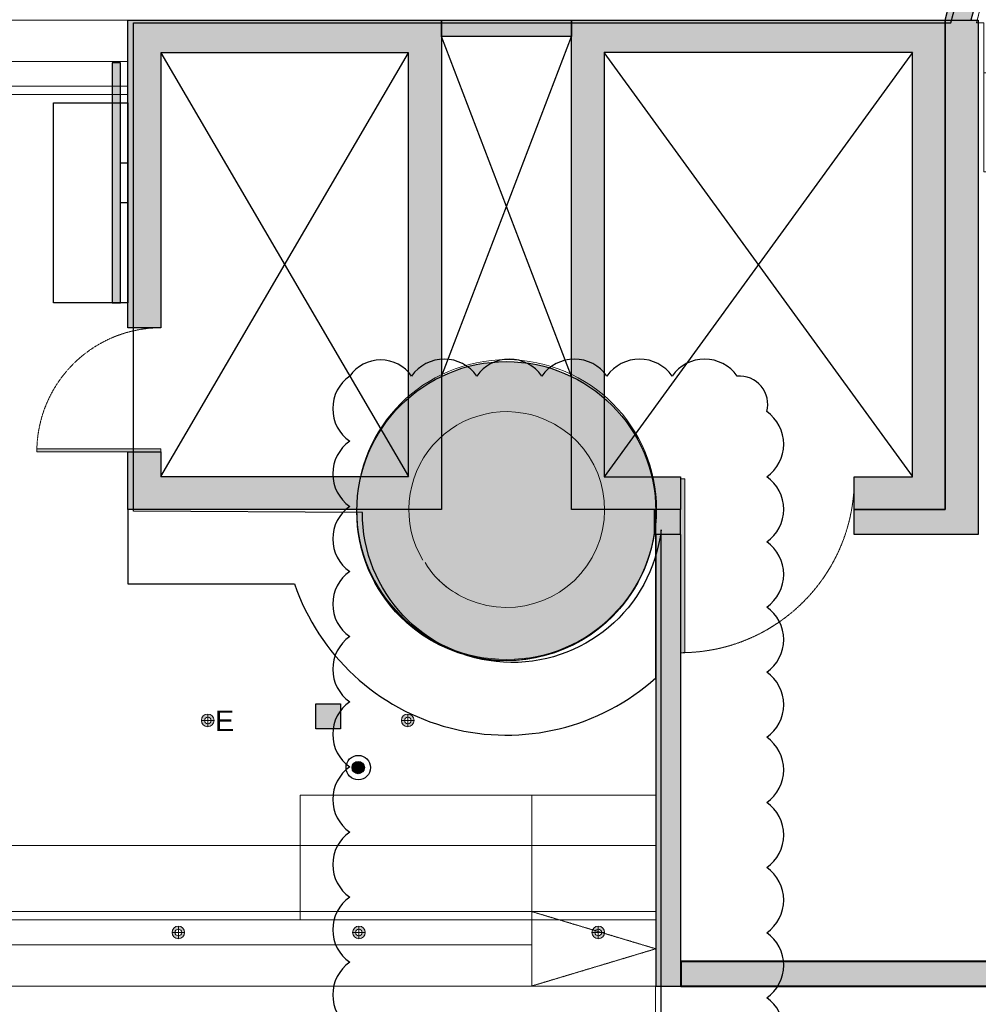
# Model space of a CAD drawing. Header units: millimetres. Extents: x -1097 to 37269, y -9172 to 9131.
# Tile 34 of 36: x 7531 to 13421, y -3039 to 3008. Entities that reach past the tile are written whole.
import ezdxf
from ezdxf.enums import TextEntityAlignment as Align

# ---------------------------------------------------------------- set-up
doc = ezdxf.new("R2010")
doc.units = ezdxf.units.MM
doc.linetypes.add('( Dashed )', pattern=[0.75, 0.5, -0.25])
for name, color, linetype, lineweight in [('00 Structural', 2, 'Continuous', 25), ('02 Furniture', 14, 'Continuous', 25), ('02_Elevation 00', 8, 'Continuous', 9), ('Ceiling', 14, 'Continuous', 9), ('Grey', 8, 'Continuous', 9), ('LEVEL-F-OVERALL LAYOUT$0$A-DETL', 251, 'Continuous', 15), ('LEVEL-F-OVERALL LAYOUT$0$A-FLOR-HRAL', 251, 'Continuous', 13), ('LEVEL-F-OVERALL LAYOUT$0$C-COLS', 251, 'Continuous', 13), ('Lighting (Ceiling)', 160, 'Continuous', 15), ('WALL', 7, 'Continuous', 40)]:
    doc.layers.add(name, color=color, linetype=linetype, lineweight=lineweight)
doc.layers.add('FIRE', color=1, linetype='Continuous', lineweight=20, true_color=0xff0000)
doc.layers.add('LIGHTING', color=6, linetype='Continuous', lineweight=20, true_color=0xff00ff)
doc.layers.add('FIRE-SPKLR-EQP', color=1, linetype='Continuous', true_color=0xff0000)
doc.layers.add('RCP LAYOUT', color=9, linetype='Continuous', true_color=0x808080)
doc.layers.add('Flooring', color=8, linetype='Continuous')
doc.styles.get("Standard").update_dxf_attribs({"font": 'arial.ttf'})

# ---------------------------------------------------------------- blocks, each defined once
blk = doc.blocks.new('SPKLR-EQP-PENDENT-68C')
at = {"layer": 'FIRE-SPKLR-EQP'}
h = blk.add_hatch(color=256, dxfattribs=at)
h.dxf.hatch_style = 1
h.paths.add_polyline_path([(37.5, 0, 1), (-37.5, 0, 1)])
for radius in [75, 37.5]:
    blk.add_circle((0, 0), radius, dxfattribs=at)
blk = doc.blocks.new('A$C86f38443')
at = {"layer": 'FIRE'}
blk.add_blockref('SPKLR-EQP-PENDENT-68C', (9611.58043690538, -1584.985968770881), dxfattribs=at)
blk = doc.blocks.new('cl')
at = {"layer": 'Lighting (Ceiling)'}
h = blk.add_hatch(color=0, dxfattribs=at)
h.dxf.hatch_style = 1
h.paths.add_polyline_path([(1.532878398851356, 0.02957449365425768, 1), (-1.532878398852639, 0.02957449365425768, 1)])
h.paths.add_polyline_path([(-0.8064882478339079, 0.02957449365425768, -1), (0.8064882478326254, 0.02957449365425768, -1)], flags=16)
at = {"layer": 'Lighting (Ceiling)', "color": 0}
for p, q in [((-1.53287839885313, 0.02957449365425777), (1.532878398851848, 0.02957449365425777)), ((-6.412648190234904e-13, 1.562452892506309), (-6.412648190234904e-13, -1.503303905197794))]:
    blk.add_line(p, q, dxfattribs=at)
for radius in [1.532878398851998, 0.8064882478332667]:
    blk.add_circle((-6.412648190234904e-13, 0.02957449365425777), radius, dxfattribs=at)
at = {"color": 0}
blk.add_attdef('NAME', text='', height=5, dxfattribs=at).set_placement((0.8380435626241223, 2.713069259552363), align=Align.MIDDLE_CENTER)
blk = doc.blocks.new('A$Cbacd199c')
at = {"layer": 'LIGHTING', "yscale": 25.32885420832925, "zscale": 25.32885420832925}
for p, xscale in [((9915.74942393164, -1295.774207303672), -25.32885420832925), ((8506.190682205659, -2598.249144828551), 25.32885420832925), ((9615.353406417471, -2598.249144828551), 25.32885420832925), ((11086.2851347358, -2598.249144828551), 25.32885420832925)]:
    blk.add_blockref('cl', p, dxfattribs=dict(at, xscale=xscale))
blk = doc.blocks.new('A$C3c35f28b')
at = {"layer": 'LIGHTING', "color": 3, "true_color": 0x00ff00}
ref = blk.add_blockref('cl', (8686.937667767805, -1295.774207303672), dxfattribs=dict(at, xscale=-25.32885420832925, yscale=25.32885420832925, zscale=25.32885420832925))
ref.add_attrib('NAME', 'E', dxfattribs={"layer": '0', "color": 0, "height": 126.6442710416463}).set_placement((8790.08903898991, -1297.530739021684), align=Align.MIDDLE_CENTER)
blk = doc.blocks.new('hbauiarhg')
at = {"transparency": 33554687}
h = blk.add_hatch(color=208, dxfattribs=at)
h.dxf.hatch_style = 1
h.paths.add_polyline_path([(973.1282977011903, 1344.164604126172), (974.1282977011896, 1344.164604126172), (974.1282977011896, 1302.081327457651), (973.1282977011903, 1302.081327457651)])
at = {"layer": '02_Elevation 00', "ltscale": 25}
blk.add_lwpolyline([(973.1282977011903, 1344.164604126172), (974.1282977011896, 1344.164604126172), (974.1282977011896, 1302.081327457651), (973.1282977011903, 1302.081327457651)], close=True, dxfattribs=at)
at = {"layer": 'Grey', "linetype": '( Dashed )', "ltscale": 0.2}
blk.add_arc((974.1282977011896, 1344.164604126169), 42.08327666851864, 180, 270, dxfattribs=at)
blk = doc.blocks.new('cut elements')
at = {"ltscale": 0.25, "true_color": 0x808080}
h = blk.add_hatch(color=8, dxfattribs=at)
h.dxf.hatch_style = 1
h.paths.add_polyline_path([(335.9567929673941, -279.1604325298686), (410.3584733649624, -279.1604325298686), (410.3584733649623, -354.9582958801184), (291.9951517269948, -354.9582958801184), (291.9951517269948, -279.1604325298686), (305.9567929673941, -279.1604325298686), (305.9567929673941, -287.1220737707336), (299.9567929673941, -287.1220737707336), (299.9567929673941, -346.9966546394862), (402.3968321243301, -346.9966546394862), (402.3968321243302, -287.1220737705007), (335.9567929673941, -287.1220737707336)])
h = blk.add_hatch(color=8, dxfattribs=at)
h.dxf.hatch_style = 1
h.paths.add_polyline_path([(327.7691202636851, -370.6751605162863, 1), (255.4469035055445, -370.6751605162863, 1)])
h = blk.add_hatch(color=8, dxfattribs=at)
h.dxf.hatch_style = 1
h.paths.add_polyline_path([(291.9951517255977, -412.8341964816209), (291.9951517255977, -386.4586703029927), (410.3584733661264, -386.4586703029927), (410.3584733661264, -476.8316198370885), (291.9951517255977, -476.8316198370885), (291.9951517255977, -454.8341964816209), (299.8860447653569, -454.8341964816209), (299.8860447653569, -468.9407267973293), (402.4675803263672, -468.9407267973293), (402.4675803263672, -394.3495633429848), (299.8860447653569, -394.3495633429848), (299.8860447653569, -412.8341964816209)])
at = {"color": 8, "ltscale": 0.25, "true_color": 0x808080}
for p, q in [((299.956792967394, -287.1220737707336), (402.3968321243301, -346.9966546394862)), ((402.3968321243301, -287.1220737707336), (299.956792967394, -346.9966546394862)), ((402.4675803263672, -468.9407267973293), (299.8860447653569, -394.3495633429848)), ((300.0275411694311, -468.9407267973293), (402.4675803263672, -394.3495633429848))]:
    blk.add_line(p, q, dxfattribs=at)
at = {"layer": '00 Structural', "color": 8, "ltscale": 0.25, "true_color": 0x808080}
for points in [[(335.9567929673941, -279.1604325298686), (410.3584733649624, -279.1604325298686), (410.3584733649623, -354.9582958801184), (291.9951517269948, -354.9582958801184), (291.9951517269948, -279.1604325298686), (305.9567929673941, -279.1604325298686), (305.9567929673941, -287.1220737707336), (299.9567929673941, -287.1220737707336), (299.9567929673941, -346.9966546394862), (402.3968321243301, -346.9966546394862), (402.3968321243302, -287.1220737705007), (335.9567929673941, -287.1220737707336)], [(291.9951517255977, -412.8341964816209), (291.9951517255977, -386.4586703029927), (410.3584733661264, -386.4586703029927), (410.3584733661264, -476.8316198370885), (291.9951517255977, -476.8316198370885), (291.9951517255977, -454.8341964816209), (299.8860447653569, -454.8341964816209), (299.8860447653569, -468.9407267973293), (402.4675803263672, -468.9407267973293), (402.4675803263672, -394.3495633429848), (299.8860447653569, -394.3495633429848), (299.8860447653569, -412.8341964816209)]]:
    blk.add_lwpolyline(points, close=True, dxfattribs=at)
blk.add_circle((291.6080118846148, -370.6751605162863), 36.16110837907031, dxfattribs=at)
at = {"layer": 'Grey', "color": 8, "true_color": 0x808080}
for p, xscale, yscale, zscale, rotation in [((1000.385821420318, 671.0955679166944), 0.7128722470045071, 0.7128722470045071, 0.7128722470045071, 180), ((-1042.118653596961, -1385.034836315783), -0.9980211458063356, 0.9980211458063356, 0.9980211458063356, 270)]:
    blk.add_blockref('hbauiarhg', p, dxfattribs=dict(at, xscale=xscale, yscale=yscale, zscale=zscale, rotation=rotation))
blk = doc.blocks.new('r4ttwt')
at = {"ltscale": 0.25, "true_color": 0x808080}
h = blk.add_hatch(color=8, dxfattribs=at)
h.dxf.hatch_style = 1
h.paths.add_polyline_path([(1719056.18679478, -78824.988589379), (1719056.18679478, -78750.58690898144), (1719131.984658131, -78750.58690898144), (1719131.984658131, -78868.9502306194), (1719056.18679478, -78868.9502306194), (1719056.18679478, -78854.988589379), (1719064.148436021, -78854.988589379), (1719064.148436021, -78860.988589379), (1719124.02301689, -78860.988589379), (1719124.02301689, -78758.54855022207), (1719064.148436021, -78758.54855022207), (1719064.148436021, -78824.988589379)])
h = blk.add_hatch(color=8, dxfattribs=at)
h.dxf.hatch_style = 1
h.paths.add_polyline_path([(1719189.860558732, -78868.9502306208), (1719163.485032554, -78868.9502306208), (1719163.485032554, -78750.58690898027), (1719253.857982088, -78750.58690898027), (1719253.857982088, -78868.9502306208), (1719231.860558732, -78868.9502306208), (1719231.860558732, -78861.05933758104), (1719245.967089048, -78861.05933758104), (1719245.967089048, -78758.47780202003), (1719171.375925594, -78758.47780202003), (1719171.375925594, -78861.05933758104), (1719189.860558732, -78861.05933758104)])
h = blk.add_hatch(color=8, dxfattribs=at)
h.dxf.hatch_style = 1
h.paths.add_polyline_path([(1719183.862631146, -78869.33737046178, 1), (1719111.540414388, -78869.33737046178, 1)])
at = {"color": 8, "ltscale": 0.25, "true_color": 0x808080}
for p, q in [((1719064.148436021, -78860.988589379), (1719124.02301689, -78758.54855022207)), ((1719064.148436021, -78758.54855022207), (1719124.02301689, -78860.988589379)), ((1719245.967089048, -78860.91784117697), (1719171.375925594, -78758.47780202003)), ((1719245.967089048, -78758.47780202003), (1719171.375925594, -78861.05933758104))]:
    blk.add_line(p, q, dxfattribs=at)
at = {"layer": '00 Structural', "color": 8, "ltscale": 0.25, "true_color": 0x808080}
for points in [[(1719056.18679478, -78824.988589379), (1719056.18679478, -78750.58690898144), (1719131.984658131, -78750.58690898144), (1719131.984658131, -78868.9502306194), (1719056.18679478, -78868.9502306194), (1719056.18679478, -78854.988589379), (1719064.148436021, -78854.988589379), (1719064.148436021, -78860.988589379), (1719124.02301689, -78860.988589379), (1719124.02301689, -78758.54855022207), (1719064.148436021, -78758.54855022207), (1719064.148436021, -78824.988589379)], [(1719189.860558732, -78868.9502306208), (1719163.485032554, -78868.9502306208), (1719163.485032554, -78750.58690898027), (1719253.857982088, -78750.58690898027), (1719253.857982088, -78868.9502306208), (1719231.860558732, -78868.9502306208), (1719231.860558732, -78861.05933758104), (1719245.967089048, -78861.05933758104), (1719245.967089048, -78758.47780202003), (1719171.375925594, -78758.47780202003), (1719171.375925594, -78861.05933758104), (1719189.860558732, -78861.05933758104)]]:
    blk.add_lwpolyline(points, close=True, dxfattribs=at)
blk.add_circle((1719147.701522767, -78869.33737046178), 36.16110837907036, dxfattribs=at)
at = {"layer": '02 Furniture', "color": 8, "ltscale": 0.25, "true_color": 0x808080}
blk.add_lwpolyline([(1719056.18679478, -78770.58820347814), (1719056.18679478, -78818.988589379), (1719038.18679478, -78818.988589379), (1719038.18679478, -78770.58820347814)], close=True, dxfattribs=at)
for points in [[(1719183.860558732, -78868.9502306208, -1.010763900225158), (1719111.542486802, -78868.9502306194), (1719056.186794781, -78868.9502306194), (1719056.186794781, -78886.9502306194), (1719096.484211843, -78886.9502306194)], [(1719096.484213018, -78886.95023061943, 0.5367927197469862), (1719183.86056129, -78909.66043574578), (1719183.860558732, -78868.9502306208)]]:
    blk.add_lwpolyline(points, format="xyb", dxfattribs=at)
at = {"layer": 'Grey', "color": 8, "ltscale": 0.25, "true_color": 0x808080}
for points in [[(1719056.186794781, -78750.58690898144), (1718972.186794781, -78750.58690898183, 0.4142135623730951), (1718930.186794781, -78792.58690898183), (1718930.186794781, -78942.15891611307, 0.4142135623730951), (1718972.186794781, -78984.15891611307), (1719153.8416276, -78984.15891611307), (1719153.8416276, -78966.15891611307), (1718972.186794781, -78966.15891611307, -0.4142135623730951), (1718948.186794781, -78942.15891611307), (1718948.186794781, -78792.58690898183, -0.4142135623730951), (1718972.186794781, -78768.58690898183), (1719056.186794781, -78768.58690898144)], [(1719183.860507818, -78966.15891611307), (1719183.860507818, -78950.15891611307), (1718972.186794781, -78950.15891611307, -0.4142135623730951), (1718964.186794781, -78942.15891611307), (1718964.186794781, -78792.58690898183, -0.4142135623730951), (1718972.186794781, -78784.58690898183), (1719008.186794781, -78784.58690898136), (1719008.18679478, -78768.58690898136), (1718972.186794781, -78768.58690898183, 0.4142135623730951), (1718948.186794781, -78792.58690898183), (1718948.186794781, -78942.15891611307, 0.4142135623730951), (1718972.186794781, -78966.15891611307)]]:
    blk.add_lwpolyline(points, format="xyb", close=True, dxfattribs=at)
at = {"layer": 'Grey', "color": 8, "linetype": '( Dashed )', "ltscale": 0.2, "true_color": 0x808080}
blk.add_lwpolyline([(1719056.186794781, -78766.58690898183), (1718971.186794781, -78766.58690898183, 0.4142135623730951), (1718946.186794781, -78791.58690898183), (1718946.186794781, -78943.15891611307, 0.4142135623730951), (1718971.186794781, -78968.15891611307), (1719153.8416276, -78968.15891611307), (1719153.8416276, -78974.15891611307), (1718971.186794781, -78974.15891611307, -0.4142135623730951), (1718940.186794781, -78943.15891611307), (1718940.186794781, -78791.58690898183, -0.4142135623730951), (1718971.186794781, -78760.58690898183), (1719056.186794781, -78760.58690898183)], format="xyb", close=True, dxfattribs=at)
blk.add_lwpolyline([(1719153.8416276, -78966.15891611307), (1719183.8416276, -78975.15891611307), (1719153.8416276, -78984.15891611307)], dxfattribs=at)
at = {"layer": 'Grey', "color": 8, "ltscale": 0.25, "true_color": 0x808080}
blk.add_lwpolyline([(1719183.8416276, -78966.15891611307), (1719153.8416276, -78966.15891611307), (1719153.8416276, -78984.15891611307), (1719183.8416276, -78984.15891611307)], close=True, dxfattribs=at)
at = {"layer": 'Grey', "color": 8, "true_color": 0x808080, "xscale": 0.7128722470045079, "yscale": 0.7128722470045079, "zscale": 0.7128722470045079, "rotation": 270}
blk.add_blockref('hbauiarhg', (1718105.930794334, -78160.55956092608), dxfattribs=at)
at = {"layer": 'Grey', "color": 8, "true_color": 0x808080, "xscale": -0.9980211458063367, "yscale": 0.9980211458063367, "zscale": 0.9980211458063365}
blk.add_blockref('hbauiarhg', (1720162.061198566, -80203.06403594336), dxfattribs=at)
blk = doc.blocks.new('plnnnn')
at = {"ltscale": 0.25, "true_color": 0x808080}
h = blk.add_hatch(color=8, dxfattribs=at)
h.dxf.hatch_style = 1
edge = h.paths.add_edge_path()
edge.add_line((1723862.992460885, -77684.4546372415), (1723858.480225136, -77680.45626541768))
edge.add_arc((1724099.377285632, -77873.2443613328), 308.5427744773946, 141.3299764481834, 165.7934505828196)
edge.add_line((1723800.270581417, -77797.52234884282), (1723806.463639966, -77797.52257680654))
edge.add_arc((1724098.252446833, -77872.73880491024), 301.3273780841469, 141.3288808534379, 165.5451914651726, ccw=False)
edge = h.paths.add_edge_path()
edge.add_line((1723883.866175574, -77652.07215517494), (1723888.373693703, -77656.08005798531))
edge.add_arc((1724101.742695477, -77871.95726866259), 303.5280893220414, 91.19275811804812, 134.6652081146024, ccw=False)
edge.add_line((1724095.424438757, -77568.49494704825), (1724095.424438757, -77562.49345739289))
edge.add_arc((1724101.467911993, -77871.37456746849), 308.940226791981, 91.12088866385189, 134.7769738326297)
h = blk.add_hatch(color=8, dxfattribs=at)
h.dxf.hatch_style = 1
h.paths.add_polyline_path([(1723800.251664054, -77915.88581723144), (1723800.244325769, -77797.52234835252), (1723808.244325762, -77797.522642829), (1723808.251369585, -77921.88581723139), (1723778.254240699, -77921.88581723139), (1723778.254240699, -77915.88581723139)])
h = blk.add_hatch(color=8, dxfattribs=at)
h.dxf.hatch_style = 1
h.paths.add_polyline_path([(1723736.254240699, -77915.88581723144), (1723729.81917139, -77915.88581723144), (1723729.81917139, -77921.87866537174), (1723736.254240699, -77921.87866537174)])
h = blk.add_hatch(color=8, dxfattribs=at)
h.dxf.hatch_style = 1
h.paths.add_polyline_path([(1723730.273077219, -78031.09410303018), (1723736.273077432, -78031.09412971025), (1723736.273077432, -78025.18924368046), (1723736.27307206, -77950.49492419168), (1723736.254240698, -77950.49492419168), (1723736.254240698, -77921.88415556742), (1723731.127940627, -77921.87866537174), (1723730.273070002, -77921.87866537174)])
h = blk.add_hatch(color=8, dxfattribs=at)
h.dxf.hatch_style = 1
h.paths.add_polyline_path([(1723736.273077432, -78025.18924368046), (1723736.273077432, -78031.09451014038), (1723925.0739842, -78031.09494718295), (1723925.0739842, -78025.18968072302)])
at = {"layer": '00 Structural', "ltscale": 0.25, "true_color": 0x808080}
h = blk.add_hatch(color=8, dxfattribs=at)
h.dxf.hatch_style = 1
h.paths.add_polyline_path([(1723709.87871452, -77801.52249559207), (1723709.87871452, -77797.5224955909), (1723678.378340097, -77797.5224955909), (1723678.378340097, -77801.52249559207)])
at = {"layer": '00 Structural', "color": 8, "ltscale": 0.25, "true_color": 0x808080}
for p, q in [((1723800.270544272, -77797.52249559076), (1723808.218107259, -77797.52249559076)), ((1723678.378340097, -77883.70601178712), (1723709.87871452, -77801.52249559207)), ((1723709.87871452, -77883.73825901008), (1723678.378340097, -77801.52249559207))]:
    blk.add_line(p, q, dxfattribs=at)
for points in [[(1723858.48023163, -77680.45625719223), (1723860.74629259, -77677.62027711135), (1723891.287494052, -77704.6788981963), (1723887.308854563, -77709.16961086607), (1723861.418001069, -77686.23173885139, 0.1030177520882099), (1723806.463660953, -77797.52249559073)], [(1723800.270544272, -77797.5224955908, -0.10714942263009), (1723858.480225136, -77680.45626541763)]]:
    blk.add_lwpolyline(points, format="xyb", dxfattribs=at)
for points in [[(1723678.378340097, -77801.52249559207), (1723678.378340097, -77797.5224955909), (1723709.87871452, -77797.5224955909), (1723709.87871452, -77801.52249559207)], [(1723800.251664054, -77915.88581723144), (1723800.244325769, -77797.52234835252), (1723808.244325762, -77797.522642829), (1723808.251369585, -77921.88581723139), (1723778.254240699, -77921.88581723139), (1723778.254240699, -77915.88581723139)], [(1723736.254240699, -77915.88581723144), (1723729.81917139, -77915.88581723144), (1723729.81917139, -77921.87866537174), (1723736.254240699, -77921.87866537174)]]:
    blk.add_lwpolyline(points, close=True, dxfattribs=at)
blk.add_lwpolyline([(1723736.273077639, -78031.09412971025), (1723736.273070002, -77921.88417573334), (1723730.273070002, -77921.87774981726), (1723730.273077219, -78031.09410303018), (1723925.0739842, -78031.09496924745)], dxfattribs=at)
at = {"layer": '02_Elevation 00', "color": 8, "ltscale": 0.25, "true_color": 0x808080}
blk.add_line((1723730.205976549, -78031.0945027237), (1723730.205976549, -78264.97578214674), dxfattribs=at)
for points in [[(1723644.235309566, -78015.0945027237), (1723700.235309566, -78015.0945027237), (1723700.235309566, -77984.93182532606), (1723644.235309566, -77984.93182532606)], [(1723700.235309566, -78015.0945027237), (1723730.273075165, -78015.0945044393), (1723730.273075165, -77984.93182704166), (1723700.235309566, -77984.93182532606)]]:
    blk.add_lwpolyline(points, close=True, dxfattribs=at)
at = {"layer": 'WALL', "color": 8, "true_color": 0x808080}
blk.add_lwpolyline([(1723925.0739842, -78031.09494718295), (1723925.0739842, -78025.18968072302), (1723736.273077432, -78025.18924368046), (1723736.273077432, -78031.09451014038)], close=True, dxfattribs=at)
at = {"color": 8, "true_color": 0x808080}
blk.add_blockref('r4ttwt', (4546.393681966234, 953.0644133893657), dxfattribs=at)
at = {"layer": '00 Structural', "color": 8, "true_color": 0x808080, "rotation": 90}
blk.add_blockref('cut elements', (1723323.420044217, -78207.88096895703), dxfattribs=at)
blk.add_blockref('cut elements', (1723323.420044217, -78207.88096895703), dxfattribs=at)
blk = doc.blocks.new('steel cols')
at = {"layer": '00 Structural', "ltscale": 0.25, "true_color": 0x808080}
h = blk.add_hatch(color=8, dxfattribs=at)
h.dxf.hatch_style = 1
h.paths.add_polyline_path([(1723381.977154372, -77443.60850557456), (1723381.977154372, -77449.60850557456), (1723387.977154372, -77449.60850557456), (1723387.977154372, -77443.60850557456)])
at = {"layer": '00 Structural', "color": 8, "ltscale": 0.25, "true_color": 0x808080}
blk.add_lwpolyline([(1723381.977154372, -77443.60850557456), (1723387.977154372, -77443.60850557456), (1723387.977154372, -77449.60850557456), (1723381.977154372, -77449.60850557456)], close=True, dxfattribs=at)
blk = doc.blocks.new('columns by us')
at = {"layer": '00 Structural', "color": 8, "true_color": 0x808080}
blk.add_blockref('steel cols', (266.0037082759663, -519.2810171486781), dxfattribs=at)
blk = doc.blocks.new('grid 2')
at = {"layer": 'Ceiling', "color": 8, "ltscale": 0.25, "true_color": 0x808080}
for points in [[(1722271.400113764, -78518.50302763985, 0.1899644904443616), (1722066.045482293, -78604.42480079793), (1722091.675067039, -78627.12247290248), (1722063.28452957, -78659.1776914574), (1722037.393676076, -78636.23981944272, 0.1030177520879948), (1721982.43933596, -78747.53057618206), (1721984.193782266, -78747.5305761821), (1721984.231230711, -78783.55268576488), (1722271.400113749, -78783.55268576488)], [(1721984.20628038, -78759.55266272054), (1721984.220000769, -78747.5307234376), (1721982.43933596, -78747.53057618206, -0.01021877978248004), (1721985.803283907, -78735.5526857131), (1722007.400125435, -78735.55268573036), (1722007.400102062, -78759.55268571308)]]:
    blk.add_lwpolyline(points, format="xyb", close=True, dxfattribs=at)
at = {"layer": 'Flooring', "color": 8, "ltscale": 0.25, "true_color": 0x808080}
blk.add_lwpolyline([(1721906.164354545, -78870.11713534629, -0.9434730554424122), (1721833.907863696, -78865.90794400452), (1721778.556152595, -78865.53855581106), (1721778.556123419, -78747.53057620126), (1721976.219971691, -78747.5183214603, -0.3406929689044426), (1722275.418965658, -78512.43877840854), (1721509.188209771, -78512.43943964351, 0.3942123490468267), (1721454.188209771, -78567.43943964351), (1721454.188209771, -78812.38872380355, -1.031559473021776), (1721454.188209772, -78919.39907187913), (1721454.188209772, -79157.98386275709), (1721499.188209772, -79157.98386275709), (1721499.188209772, -79214.98386275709), (1721906.181623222, -79214.9838627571), (1721906.164351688, -78870.06006854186)], format="xyb", dxfattribs=at)
blk.add_lwpolyline([(1721906.248938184, -78981.10257132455), (1721906.164916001, -78981.1025713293)], dxfattribs=at)
blk = doc.blocks.new('IRISH HOUSE-RCP LAYOUT')
at = {"layer": '02 Furniture', "ltscale": 0.25, "true_color": 0x808080}
h = blk.add_hatch(color=8, dxfattribs=at)
h.dxf.hatch_style = 1
h.paths.add_polyline_path([(8100.508956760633, 2744.191652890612), (8100.508956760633, 1269.025687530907), (8151.376748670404, 1269.025687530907), (8151.376748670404, 2744.191652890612)])
at = {"layer": '02 Furniture', "color": 8, "ltscale": 0.25, "true_color": 0x808080}
blk.add_lwpolyline([(8100.508956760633, 2744.191652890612), (8100.508956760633, 1269.025687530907), (8151.376748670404, 1269.025687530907), (8151.376748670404, 2744.191652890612), (8100.508956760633, 2744.191652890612)], dxfattribs=at)
blk.add_lwpolyline([(8151.376748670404, 1884.046985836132), (8151.376748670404, 2129.170354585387), (8196.710783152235, 2129.170354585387), (8196.710783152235, 1884.046985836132)], close=True, dxfattribs=at)
at = {"layer": 'LEVEL-F-OVERALL LAYOUT$0$A-DETL', "color": 8, "true_color": 0x808080}
blk.add_arc((10470.25858402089, -61.43660263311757), 520.4326462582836, 210.4773480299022, 235.1162635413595, dxfattribs=at)
at = {"layer": 'LEVEL-F-OVERALL LAYOUT$0$A-FLOR-HRAL', "color": 8, "true_color": 0x808080}
blk.add_circle((10523.50533877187, -7.392380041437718e-10), 920.5561574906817, dxfattribs=at)
at = {"layer": 'LEVEL-F-OVERALL LAYOUT$0$C-COLS', "color": 8, "true_color": 0x808080}
for radius, start, end in [(601.3431622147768, 66.60000001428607, 211.1967192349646), (601.3431622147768, 246.6000000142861, 66.60000001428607), (601.3431622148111, 222.3109802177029, 230.2363637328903), (601.3431622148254, 230.2642412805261, 246.6000000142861)]:
    blk.add_arc((10523.50533876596, -7.392380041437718e-10), radius, start, end, dxfattribs=at)
at = {"xscale": 25.4, "yscale": 25.4, "zscale": 25.4}
blk.add_blockref('grid 2', (-43724944.66814373, 2003175.55778255), dxfattribs=at)
at = {"layer": '00 Structural', "color": 8, "true_color": 0x808080, "xscale": 25.4, "yscale": 25.4, "zscale": 25.4}
blk.add_blockref('columns by us', (-43771308.83332622, 1979063.499757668), dxfattribs=at)
at = {"layer": 'Grey', "color": 8, "true_color": 0x808080, "xscale": 25.4, "yscale": 25.4, "zscale": 25.4}
blk.add_blockref('plnnnn', (-43771308.83332622, 1979063.499757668), dxfattribs=at)

msp = doc.modelspace()

# ---------------------------------------------------------------- linework, layer by layer
at = {"color": 1, "true_color": 0xff0000}
msp.add_lwpolyline([(12121.03084477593, -3398.80385423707, 0.52056705), (12121.03084477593, -2998.80385423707, 0.52056705), (12121.03084477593, -2598.80385423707, 0.52056705), (12121.03084477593, -2198.80385423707, 0.52056705), (12121.03084477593, -1798.80385423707, 0.52056705), (12121.03084477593, -1398.80385423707, 0.52056705), (12121.03084477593, -998.8038542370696, 0.52056705), (12121.03084477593, -598.8038542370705, 0.52056705), (12121.03084477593, -198.8038542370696, 0.52056705), (12121.03084477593, 201.1961457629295, 0.52056705), (12121.03084477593, 601.19614576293, 0.52056705), (11939.39115987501, 819.5564608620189, 0.52056705), (11539.39115987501, 819.5564608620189, 0.52056705), (11139.39115987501, 819.5564608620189, 0.52056705), (10739.39115987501, 819.5564608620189, 0.52056705), (10339.39115987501, 819.5564608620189, 0.52056705), (9939.391159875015, 819.5564608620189, 0.52056705), (9558.930762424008, 819.5564608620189, 0.52056705), (9558.930762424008, 419.5564608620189, 0.52056705), (9558.930762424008, 19.55646086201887, 0.52056705), (9558.930762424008, -380.4435391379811, 0.52056705), (9558.930762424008, -780.4435391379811, 0.52056705), (9558.930762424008, -1180.443539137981, 0.52056705), (9558.930762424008, -1580.443539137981, 0.52056705), (9558.930762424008, -1980.443539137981, 0.52056705), (9558.930762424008, -2380.443539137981, 0.52056705), (9558.930762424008, -2780.443539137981, 0.52056705), (9558.930762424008, -3180.443539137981, 0.52056705)], format="xyb", dxfattribs=at)

# ---------------------------------------------------------------- block references
for name in ['A$C3c35f28b', 'A$Cbacd199c']:
    msp.add_blockref(name, (0, 0))
at = {"layer": 'FIRE'}
msp.add_blockref('A$C86f38443', (0, 0), dxfattribs=at)
at = {"layer": 'RCP LAYOUT'}
msp.add_blockref('IRISH HOUSE-RCP LAYOUT', (0, 0), dxfattribs=at)

doc.saveas('drawing.dxf')
